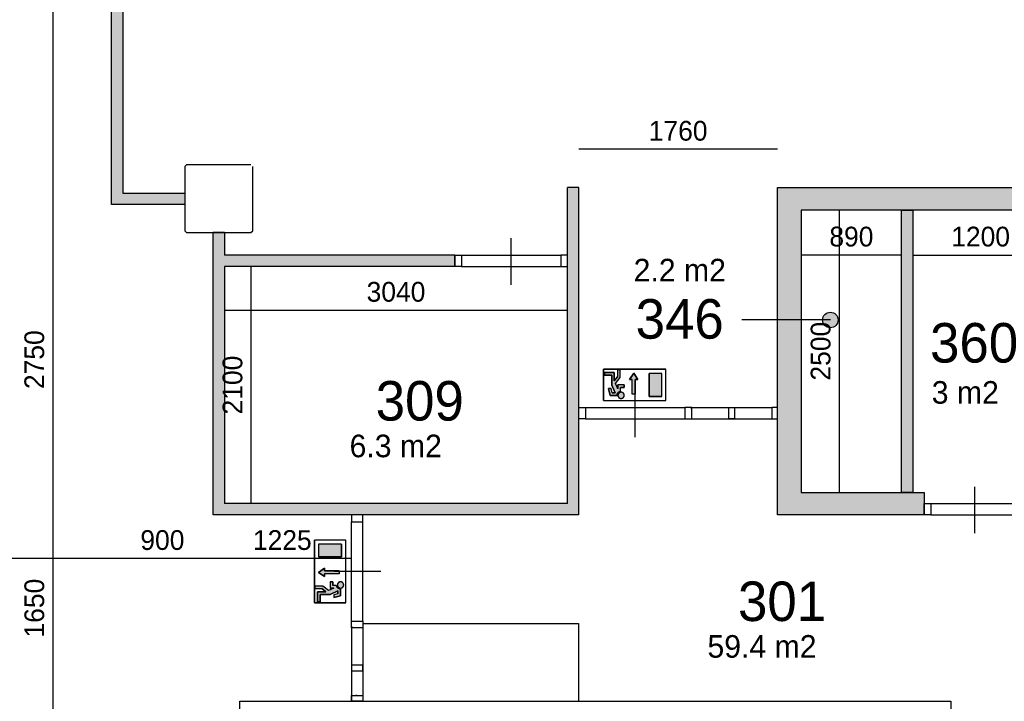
# Model space of a CAD drawing. Extents: x 425211 to 560437, y -104998 to -15578.
# Tile 26 of 33: x 519873 to 528597, y -27648 to -21613. Entities that reach past the tile are written whole.
import ezdxf

# ---------------------------------------------------------------- set-up
doc = ezdxf.new("R2010")
doc.units = 0
doc.header["$MEASUREMENT"] = 0
doc.header["$PDMODE"] = 35
doc.header["$PDSIZE"] = -0.5
doc.layers.get('0').update_dxf_attribs({"linetype": 'CONTINUOUS'})
doc.layers.get('DEFPOINTS').update_dxf_attribs({"linetype": 'CONTINUOUS'})
for name, color, linetype in [('AA$1A---_ARCEER', 252, 'CONTINUOUS'), ('AL22----_BINNENWAND', 252, 'CONTINUOUS'), ('AL32----_BINNENKOZIJN', 252, 'CONTINUOUS'), ('AM$1A---_MAATVOERING', 252, 'CONTINUOUS'), ('AT$1A---_TEKST', 252, 'CONTINUOUS'), ('Betonpalen', 252, 'CONTINUOUS'), ('Brandweer', 252, 'CONTINUOUS'), ('LAYER01', 252, 'CONTINUOUS'), ('LAYER30', 252, 'CONTINUOUS'), ('M2', 252, 'CONTINUOUS'), ('NUL', 252, 'CONTINUOUS')]:
    doc.layers.add(name, color=color, linetype=linetype)
doc.styles.add('B-01', font='b-gbp')
doc.dimstyles.new('BBA_STAND', dxfattribs={"dimtxt": 175, "dimasz": 1, "dimexe": 1, "dimexo": 0.001, "dimgap": 75, "dimtad": 1, "dimdec": 0, "dimzin": 0, "dimdsep": 46, "dimtxsty": 'B-01', "dimblk": 'NONE', "dimblk1": 'NONE', "dimblk2": 'PIJL1', "dimcen": 1, "dimse1": 1, "dimse2": 1, "dimclrd": 256, "dimclre": 1, "dimclrt": 256, "dimadec": 0, "dimazin": 0, "dimtfac": 1, "dimtdec": 0, "dimtmove": 0, "dimatfit": 0, "dimldrblk": 'PIJL1', "dimfxl": 1, "dimtolj": 1, "dimtzin": 0, "dimarcsym": 0})

# ---------------------------------------------------------------- blocks, each defined once
blk = doc.blocks.new('*D7')
at = {"layer": 'AM$1A---_MAATVOERING', "lineweight": -2, "transparency": 16777216}
blk.add_line((520166, -17884), (520166, -23248), dxfattribs=at)
at = {"layer": 'DEFPOINTS', "color": 0, "transparency": 16777216}
for p in [(520388, -17884), (520166, -23248), (520687.4, -23248)]:
    blk.add_point(p, dxfattribs=at)
at = {"layer": 'AM$1A---_MAATVOERING', "transparency": 16777216, "insert": (520003.5, -20566), "char_height": 175, "attachment_point": 5, "rotation": 90, "style": 'B-01'}
blk.add_mtext('\\A1;5364', dxfattribs=at)
blk = doc.blocks.new('_None')
blk = doc.blocks.new('PIJL1')
at = {"color": 1, "linetype": 'ByBlock'}
blk.add_line((0, 82.6), (0, -82.6), dxfattribs=at)
blk.add_solid([(-100, 16.7), (-100, -16.7), (0, 0)], dxfattribs=at)
blk = doc.blocks.new('*D8')
at = {"layer": 'AM$1A---_MAATVOERING', "lineweight": -2, "transparency": 16777216}
blk.add_line((520166, -23248), (520166, -25998), dxfattribs=at)
at = {"layer": 'DEFPOINTS', "color": 0, "transparency": 16777216}
for p in [(520687.4, -23248), (520166, -25998), (521587.4, -25998)]:
    blk.add_point(p, dxfattribs=at)
at = {"layer": 'AM$1A---_MAATVOERING', "transparency": 16777216, "insert": (520003.5, -24623), "char_height": 175, "attachment_point": 5, "rotation": 90, "style": 'B-01'}
blk.add_mtext('\\A1;2750', dxfattribs=at)
blk = doc.blocks.new('*D9')
at = {"layer": 'AM$1A---_MAATVOERING', "lineweight": -2, "transparency": 16777216}
blk.add_line((520166, -25998), (520166, -27648), dxfattribs=at)
at = {"layer": 'DEFPOINTS', "color": 0, "transparency": 16777216}
for p in [(521587.4, -25998), (520166, -27648), (521824.4, -27648)]:
    blk.add_point(p, dxfattribs=at)
at = {"layer": 'AM$1A---_MAATVOERING', "transparency": 16777216, "insert": (520003.5, -26823), "char_height": 175, "attachment_point": 5, "rotation": 90, "style": 'B-01'}
blk.add_mtext('\\A1;1650', dxfattribs=at)
blk = doc.blocks.new('*D10')
at = {"layer": 'AM$1A---_MAATVOERING', "lineweight": -2, "transparency": 16777216}
blk.add_line((520166, -27648), (520166, -31498), dxfattribs=at)
at = {"layer": 'DEFPOINTS', "color": 0, "transparency": 16777216}
for p in [(521824.4, -27648), (520166, -31498), (520847, -31498)]:
    blk.add_point(p, dxfattribs=at)
at = {"layer": 'AM$1A---_MAATVOERING', "transparency": 16777216, "insert": (520003.5, -29573), "char_height": 175, "attachment_point": 5, "rotation": 90, "style": 'B-01'}
blk.add_mtext('\\A1;3850', dxfattribs=at)
blk = doc.blocks.new('*D12')
at = {"layer": 'AM$1A---_MAATVOERING', "lineweight": -2, "transparency": 16777216}
blk.add_line((522812.4, -26384), (521587.4, -26384), dxfattribs=at)
at = {"layer": 'DEFPOINTS', "color": 0, "transparency": 16777216}
for p in [(521587.4, -25998), (522812.4, -26021), (521587.4, -26384)]:
    blk.add_point(p, dxfattribs=at)
at = {"layer": 'AM$1A---_MAATVOERING', "transparency": 16777216, "insert": (522199.9, -26221.5), "char_height": 175, "attachment_point": 5, "style": 'B-01'}
blk.add_mtext('\\A1;1225', dxfattribs=at)
blk = doc.blocks.new('*D13')
at = {"layer": 'AM$1A---_MAATVOERING', "lineweight": -2, "transparency": 16777216}
blk.add_line((521587.4, -26384), (520687.4, -26384), dxfattribs=at)
at = {"layer": 'DEFPOINTS', "color": 0, "transparency": 16777216}
for p in [(520687.4, -23248), (521587.4, -25998), (520687.4, -26384)]:
    blk.add_point(p, dxfattribs=at)
at = {"layer": 'AM$1A---_MAATVOERING', "transparency": 16777216, "insert": (521137.4, -26221.5), "char_height": 175, "attachment_point": 5, "style": 'B-01'}
blk.add_mtext('\\A1;900', dxfattribs=at)
blk = doc.blocks.new('*D14')
at = {"layer": 'AM$1A---_MAATVOERING', "lineweight": -2, "transparency": 16777216}
blk.add_line((520687.4, -26384), (513623.4, -26384), dxfattribs=at)
at = {"layer": 'DEFPOINTS', "color": 0, "transparency": 16777216}
for p in [(520687.4, -23248), (513623.4, -26187), (513623.4, -26384)]:
    blk.add_point(p, dxfattribs=at)
at = {"layer": 'AM$1A---_MAATVOERING', "transparency": 16777216, "insert": (517155.4, -26221.5), "char_height": 175, "attachment_point": 5, "style": 'B-01'}
blk.add_mtext('\\A1;7064', dxfattribs=at)
blk = doc.blocks.new('*D17')
at = {"layer": 'AM$1A---_MAATVOERING', "lineweight": -2, "transparency": 16777216}
blk.add_line((526587.4, -22760), (524827.4, -22760), dxfattribs=at)
at = {"layer": 'DEFPOINTS', "color": 0, "transparency": 16777216}
for p in [(524827.4, -22760), (524827.4, -23098), (526587.4, -23098)]:
    blk.add_point(p, dxfattribs=at)
at = {"layer": 'AM$1A---_MAATVOERING', "transparency": 16777216, "insert": (525707.4, -22597.5), "char_height": 175, "attachment_point": 5, "style": 'B-01'}
blk.add_mtext('\\A1;1760', dxfattribs=at)
blk = doc.blocks.new('*D18')
at = {"layer": 'AM$1A---_MAATVOERING', "lineweight": -2, "transparency": 16777216}
blk.add_line((521922, -23798), (521922, -25898), dxfattribs=at)
at = {"layer": 'DEFPOINTS', "color": 0, "transparency": 16777216}
for p in [(521687.4, -23798), (521687.4, -25898), (521922, -25898)]:
    blk.add_point(p, dxfattribs=at)
at = {"layer": 'AM$1A---_MAATVOERING', "transparency": 16777216, "insert": (521759.5, -24848), "char_height": 175, "attachment_point": 5, "rotation": 90, "style": 'B-01'}
blk.add_mtext('\\A1;2100', dxfattribs=at)
blk = doc.blocks.new('*D19')
at = {"layer": 'AM$1A---_MAATVOERING', "lineweight": -2, "transparency": 16777216}
blk.add_line((521687.4, -24186), (524727.4, -24186), dxfattribs=at)
at = {"layer": 'DEFPOINTS', "color": 0, "transparency": 16777216}
for p in [(521687.4, -23798), (524727.4, -23798), (524727.4, -24186)]:
    blk.add_point(p, dxfattribs=at)
at = {"layer": 'AM$1A---_MAATVOERING', "transparency": 16777216, "insert": (523207.4, -24023.5), "char_height": 175, "attachment_point": 5, "style": 'B-01'}
blk.add_mtext('\\A1;3040', dxfattribs=at)
blk = doc.blocks.new('*D20')
at = {"layer": 'AM$1A---_MAATVOERING', "lineweight": -2, "transparency": 16777216}
blk.add_line((527133, -23298), (527133, -25798), dxfattribs=at)
at = {"layer": 'DEFPOINTS', "color": 0, "transparency": 16777216}
for p in [(526797.4, -23298), (526797.4, -25798), (527133, -25798)]:
    blk.add_point(p, dxfattribs=at)
at = {"layer": 'AM$1A---_MAATVOERING', "transparency": 16777216, "insert": (526970.5, -24548), "char_height": 175, "attachment_point": 5, "rotation": 90, "style": 'B-01'}
blk.add_mtext('\\A1;2500', dxfattribs=at)
blk = doc.blocks.new('*D21')
at = {"layer": 'AM$1A---_MAATVOERING', "lineweight": -2, "transparency": 16777216}
blk.add_line((527687.4, -23697), (526797.4, -23697), dxfattribs=at)
at = {"layer": 'DEFPOINTS', "color": 0, "transparency": 16777216}
for p in [(526797.4, -23298), (527687.4, -23298), (526797.4, -23697)]:
    blk.add_point(p, dxfattribs=at)
at = {"layer": 'AM$1A---_MAATVOERING', "transparency": 16777216, "insert": (527242.4, -23534.5), "char_height": 175, "attachment_point": 5, "style": 'B-01'}
blk.add_mtext('\\A1;890', dxfattribs=at)
blk = doc.blocks.new('*D22')
at = {"layer": 'AM$1A---_MAATVOERING', "lineweight": -2, "transparency": 16777216}
blk.add_line((527787.4, -23697), (528987.4, -23697), dxfattribs=at)
at = {"layer": 'DEFPOINTS', "color": 0, "transparency": 16777216}
for p in [(527787.4, -23298), (528987.4, -23298), (528987.4, -23697)]:
    blk.add_point(p, dxfattribs=at)
at = {"layer": 'AM$1A---_MAATVOERING', "transparency": 16777216, "insert": (528387.4, -23534.5), "char_height": 175, "attachment_point": 5, "style": 'B-01'}
blk.add_mtext('\\A1;1200', dxfattribs=at)

msp = doc.modelspace()

# ---------------------------------------------------------------- hatches: boundary and pattern name
at = {"layer": 'AA$1A---_ARCEER'}
h = msp.add_hatch(color=256, dxfattribs=at)
h.paths.add_polyline_path([(521337.4, -23248), (521337.4, -23148), (520787.4, -23148), (520787.4, -17904), (520687.4, -17904), (520687.4, -23248)])
h.paths.add_polyline_path([(521587.4, -44712), (521587.4, -39448), (522977.4, -39448), (522977.4, -39348), (521537.4, -39348), (519237.4, -39348), (519237.4, -39448), (521487.4, -39448), (521487.4, -44712)])
h.paths.add_polyline_path([(517195.5, -44678), (517195.5, -40547.9), (517464.6, -40345), (517404.4, -40265.1), (517095.5, -40498.1), (517095.5, -44678)])
h.paths.add_polyline_path([(520632.5, -31598), (520632.5, -31498), (519237.4, -31498), (519237.4, -31598)])
msp.add_hatch(color=256, dxfattribs=at).paths.add_polyline_path([(524827.4, -25998), (524827.4, -23098), (524727.4, -23098), (524727.4, -23698), (524727.4, -23698), (524727.4, -23797.8), (524727.4, -23797.8), (524727.4, -25898), (521687.4, -25898), (521687.4, -23798), (523727.4, -23798), (523727.4, -23698), (521687.4, -23698), (521687.4, -23498), (521587.4, -23498), (521587.4, -25998)])
h = msp.add_hatch(color=256, dxfattribs=at)
h.paths.add_polyline_path([(538287.4, -25998), (538287.4, -25798), (538287.4, -23298), (538287.4, -23098), (526587.4, -23098), (526587.4, -23298), (526587.4, -25798), (526587.4, -25998), (527886.9, -25998), (527886.9, -25798), (526797.4, -25798), (526797.4, -23298), (538077.4, -23298), (538077.4, -25798), (534437.4, -25798), (534437.4, -25998)])
h.paths.add_polyline_path([(527787.4, -25798), (527787.4, -23298), (527687.4, -23298), (527687.4, -25798)], flags=16)
at = {"layer": 'AT$1A---_TEKST'}
msp.add_hatch(color=256, dxfattribs=at).paths.add_polyline_path([(527055.9, -24202.9, 1), (527055.9, -24340.5, 1)])
at = {"layer": 'Brandweer'}
h = msp.add_hatch(color=256, dxfattribs=at)
h.paths.add_polyline_path([(525562.5, -24745), (525451.5, -24745), (525451.5, -24948.4), (525562.5, -24948.4)])
h.paths.add_polyline_path([(525313.6, -24742.8), (525276.7, -24798.3), (525299.8, -24798.3), (525299.8, -24927.7), (525327.5, -24927.7), (525327.5, -24798.3), (525350.6, -24798.3)])
h.paths.add_polyline_path([(525197.2, -24869.8), (525229.5, -24869.8), (525229.5, -24846.7), (525174, -24846.7), (525174, -24880.3), (525152.6, -24833.2), (525192.5, -24782), (525192.5, -24712.6), (525169.4, -24712.6), (525169.4, -24774), (525141.7, -24809.7), (525141.7, -24735.7), (525053.8, -24735.7), (525053.8, -24758.9), (525118.6, -24758.9), (525118.6, -24847.6), (525149.7, -24916.1), (525122.7, -24916.1), (525113.5, -24879.1), (525089.7, -24879.1), (525104.7, -24939.2), (525165.7, -24939.2), (525165.7, -24937), (525165.9, -24935.1), (525166.2, -24933.1), (525166.6, -24931), (525167.1, -24929.1), (525167.7, -24927.1), (525168.5, -24925.3), (525169.3, -24923.3), (525170.3, -24921.5), (525170.8, -24920.6), (525171.4, -24919.7), (525171.5, -24919.5), (525172.4, -24918.2), (525173.6, -24916.6), (525175, -24915), (525175.8, -24914.1), (525176.7, -24913.2), (525176.7, -24913.2), (525178, -24912), (525179.8, -24910.5), (525179.7, -24910.6), (525180.7, -24909.9), (525181.6, -24909.2), (525183.5, -24908), (525185, -24907.2), (525185.1, -24907.2), (525186.5, -24906.4), (525188.5, -24905.6), (525190.4, -24904.9), (525192.4, -24904.3), (525194.3, -24903.8), (525197.2, -24903)])
h.paths.add_polyline_path([(525229.5, -24938.5), (525229.5, -24938.2), (525229.2, -24934.9), (525229.2, -24934.7), (525227.7, -24929.2), (525227.6, -24929), (525226.1, -24925.8), (525226, -24925.6), (525223.1, -24921.4), (525223, -24921.3), (525218.7, -24917.2), (525218.6, -24917.1), (525215.9, -24915.3), (525215.8, -24915.2), (525211.5, -24913.2), (525211.4, -24913.2), (525207.1, -24912), (525207.1, -24912), (525200.4, -24911.5), (525200.4, -24911.5), (525194.4, -24912.5), (525194.2, -24912.5), (525190.1, -24914), (525190, -24914.1), (525186.9, -24915.8), (525186.7, -24915.9), (525183.7, -24918.2), (525183.6, -24918.3), (525180.3, -24921.6), (525177.7, -24925.5), (525177.6, -24925.7), (525176.1, -24928.8), (525176, -24929), (525174.7, -24933), (525174.7, -24933.2), (525174.3, -24935.8), (525174.2, -24936), (525174.1, -24940.5), (525174.1, -24940.5), (525174.3, -24943.3), (525175.4, -24947.8), (525175.5, -24948), (525177.7, -24953), (525177.8, -24953.1), (525180.4, -24956.9), (525180.5, -24957), (525182.7, -24959.3), (525182.9, -24959.5), (525186.5, -24962.4), (525186.6, -24962.4), (525190.4, -24964.5), (525190.5, -24964.5), (525196.1, -24966.3), (525196.1, -24966.4), (525203.4, -24966.9), (525203.5, -24966.9), (525209.6, -24965.8), (525209.7, -24965.8), (525213.7, -24964.2), (525213.9, -24964.2), (525215.7, -24963.2), (525215.9, -24963.1), (525218.4, -24961.4), (525218.6, -24961.2), (525220.6, -24959.6), (525220.7, -24959.5), (525223.7, -24956.2), (525223.8, -24956.1), (525226, -24952.7), (525226.1, -24952.5), (525228, -24948.4), (525228, -24948.2), (525229.3, -24942.7), (525229.3, -24942.4)])
h = msp.add_hatch(color=256, dxfattribs=at)
h.paths.add_polyline_path([(522521.9, -26257.4), (522521.9, -26368.4), (522725.4, -26368.4), (522725.4, -26257.4)])
h.paths.add_polyline_path([(522519.7, -26506.2), (522575.2, -26543.2), (522575.2, -26520.1), (522704.7, -26520.1), (522704.7, -26492.4), (522575.2, -26492.4), (522575.2, -26469.3)])
h.paths.add_polyline_path([(522646.8, -26622.7), (522646.8, -26590.4), (522623.7, -26590.4), (522623.7, -26645.8), (522657.3, -26645.8), (522610.2, -26667.2), (522558.9, -26627.3), (522489.6, -26627.3), (522489.6, -26650.5), (522551, -26650.5), (522586.6, -26678.2), (522512.7, -26678.2), (522512.7, -26766.1), (522535.8, -26766.1), (522535.8, -26701.3), (522624.6, -26701.3), (522693, -26670.2), (522693, -26697.2), (522656, -26706.4), (522656, -26730.2), (522716.2, -26715.2), (522716.2, -26654.2), (522714, -26654.2), (522712.1, -26654), (522710.1, -26653.7), (522708, -26653.3), (522706, -26652.8), (522704, -26652.1), (522702.2, -26651.4), (522700.3, -26650.6), (522698.5, -26649.6), (522697.6, -26649.1), (522696.7, -26648.5), (522696.5, -26648.4), (522695.1, -26647.5), (522693.6, -26646.3), (522691.9, -26644.9), (522691.1, -26644.1), (522690.2, -26643.2), (522690.1, -26643.1), (522688.9, -26641.9), (522687.5, -26640.1), (522687.5, -26640.2), (522686.8, -26639.2), (522686.2, -26638.3), (522685, -26636.4), (522684.2, -26634.9), (522684.1, -26634.8), (522683.4, -26633.3), (522682.6, -26631.4), (522681.9, -26629.5), (522681.3, -26627.5), (522680.8, -26625.6), (522680, -26622.7)])
h.paths.add_polyline_path([(522715.4, -26590.4), (522715.2, -26590.4), (522711.8, -26590.7), (522711.7, -26590.7), (522706.2, -26592.2), (522706, -26592.3), (522702.8, -26593.8), (522702.5, -26593.9), (522698.4, -26596.8), (522698.3, -26596.9), (522694.2, -26601.2), (522694.1, -26601.3), (522692.3, -26604), (522692.2, -26604.1), (522690.2, -26608.4), (522690.1, -26608.5), (522688.9, -26612.8), (522688.9, -26612.8), (522688.4, -26619.5), (522688.4, -26619.5), (522689.4, -26625.5), (522689.5, -26625.7), (522691, -26629.8), (522691, -26629.9), (522692.8, -26633), (522692.9, -26633.2), (522695.1, -26636.2), (522695.2, -26636.3), (522698.6, -26639.6), (522702.5, -26642.2), (522702.6, -26642.3), (522705.8, -26643.8), (522705.9, -26643.9), (522710, -26645.1), (522710.2, -26645.2), (522712.8, -26645.6), (522712.9, -26645.7), (522717.5, -26645.8), (522717.5, -26645.8), (522720.2, -26645.5), (522724.8, -26644.5), (522724.9, -26644.4), (522729.9, -26642.2), (522730.1, -26642.1), (522733.9, -26639.5), (522734, -26639.4), (522736.3, -26637.2), (522736.5, -26637), (522739.3, -26633.4), (522739.4, -26633.3), (522741.4, -26629.5), (522741.5, -26629.4), (522743.3, -26623.8), (522743.3, -26623.7), (522743.8, -26616.5), (522743.8, -26616.4), (522742.8, -26610.3), (522742.7, -26610.2), (522741.2, -26606.1), (522741.1, -26606), (522740.1, -26604.1), (522740, -26604), (522738.3, -26601.4), (522738.2, -26601.3), (522736.6, -26599.3), (522736.4, -26599.2), (522733.2, -26596.2), (522733, -26596.1), (522729.7, -26593.9), (522729.5, -26593.8), (522725.3, -26591.9), (522725.2, -26591.9), (522719.6, -26590.6), (522719.4, -26590.6)])

# ---------------------------------------------------------------- linework, layer by layer
at = {"layer": 'AL22----_BINNENWAND'}
for p, q in [((524827.4, -23098), (524727.4, -23098)), ((524827.4, -25998), (524827.4, -23098)), ((521687.4, -23498), (521587.4, -23498)), ((521687.4, -23498), (521687.4, -23698)), ((523727.4, -23698), (521687.4, -23698)), ((523727.4, -23698), (523727.4, -23798)), ((523727.4, -23798), (521687.4, -23798)), ((521687.4, -23798), (521687.4, -25898)), ((524727.4, -25898), (521687.4, -25898)), ((524827.4, -25998), (521587.4, -25998))]:
    msp.add_line(p, q, dxfattribs=at)
for points in [[(520687.4, -23248), (520687.4, -17904)], [(520787.4, -17904), (520787.4, -23148)], [(524727.4, -25898), (524727.4, -23098)], [(526587.4, -23098), (538287.4, -23098)], [(526587.4, -23298), (526587.4, -23098)], [(520787.4, -23148), (521337.4, -23148)], [(521337.4, -23148), (521337.4, -23248)], [(521337.4, -23248), (520687.4, -23248)], [(526587.4, -25798), (526587.4, -23298)], [(538077.4, -23298), (526797.4, -23298)], [(526797.4, -23298), (526797.4, -25798)], [(527687.4, -25798), (527687.4, -23298)], [(527687.4, -23298), (527787.4, -23298)], [(527787.4, -23298), (527787.4, -25798)], [(521587.4, -25998), (521587.4, -23498)], [(526587.4, -25998), (526587.4, -25798)], [(526797.4, -25798), (527886.9, -25798)], [(527787.4, -25798), (527687.4, -25798)], [(527886.9, -25798), (527886.9, -25998)], [(527886.9, -25998), (526587.4, -25998)], [(521824.4, -27648), (528124.4, -27648)], [(521824.4, -29898), (521824.4, -27648)], [(528124.4, -27648), (528124.4, -29898)]]:
    msp.add_lwpolyline(points, dxfattribs=at)
at = {"layer": 'AL32----_BINNENKOZIJN'}
for points in [[(524227.5, -23959), (524227.5, -23748), (524227.5, -23548)], [(523787.4, -23698), (524667.7, -23698)], [(523787.4, -23798), (524667.7, -23797.8)], [(525327.5, -25309), (525327.5, -25098), (525327.5, -24898)], [(524887.4, -25048), (525767.6, -25048)], [(524887.4, -25148), (525767.6, -25147.8)], [(528337.3, -26159), (528337.3, -25948), (528337.3, -25748)], [(528337.3, -26159), (528337.3, -25948), (528337.3, -25748)], [(527946.9, -25898), (528727.7, -25898)], [(527946.9, -25998), (528727.7, -25997.8)], [(522812.4, -26938), (522812.4, -26057.8)], [(522912.4, -26938), (522912.1, -26057.8)], [(523073.4, -26497.9), (522862.4, -26497.9), (522662.4, -26497.9)], [(523073.4, -26497.9), (522862.4, -26497.9), (522662.4, -26497.9)]]:
    msp.add_lwpolyline(points, dxfattribs=at)
for points in [[(523727.4, -23698), (523787.4, -23698), (523787.4, -23798), (523727.4, -23798)], [(524727.4, -23698), (524667.7, -23698), (524667.7, -23797.8), (524727.4, -23797.8)], [(524827.4, -25048), (524887.4, -25048), (524887.4, -25148), (524827.4, -25148)], [(525827.4, -25048), (525767.6, -25048), (525767.6, -25147.8), (525827.4, -25147.8)], [(527886.9, -25898), (527946.9, -25898), (527946.9, -25998), (527886.9, -25998)], [(522812.4, -25998), (522812.4, -26057.8), (522912.1, -26057.8), (522912.1, -25998)], [(522812.4, -26998), (522812.4, -26938), (522912.4, -26938), (522912.4, -26998)]]:
    msp.add_lwpolyline(points, close=True, dxfattribs=at)
at = {"layer": 'AT$1A---_TEKST'}
msp.add_line((527055.9, -24271.7), (526270.6, -24271.7), dxfattribs=at)
msp.add_circle((527055.9, -24271.7), 68.8, dxfattribs=at)
at = {"layer": 'Betonpalen'}
for p, q in [((521352.4, -22898), (521337.4, -22913)), ((521352.4, -22898), (521337.4, -22913)), ((521337.4, -22913), (521337.4, -23483)), ((521337.4, -22913), (521337.4, -23483)), ((521922.4, -22898), (521352.4, -22898)), ((521922.4, -22898), (521352.4, -22898)), ((521937.4, -23483), (521937.4, -22913)), ((521937.4, -23483), (521937.4, -22913)), ((521337.4, -23483), (521352.4, -23498)), ((521337.4, -23483), (521352.4, -23498)), ((521352.4, -23498), (521922.4, -23498)), ((521352.4, -23498), (521922.4, -23498)), ((521922.4, -23498), (521937.4, -23483)), ((521922.4, -23498), (521937.4, -23483))]:
    msp.add_line(p, q, dxfattribs=at)
at = {"layer": 'Brandweer'}
for p, q in [((525044.6, -24985.4), (525044.6, -24708)), ((525044.6, -24708), (525599.5, -24708)), ((525053.8, -24758.9), (525053.8, -24735.7)), ((525053.8, -24735.7), (525141.7, -24735.7)), ((525118.6, -24758.9), (525053.8, -24758.9)), ((525118.6, -24847.6), (525118.6, -24758.9)), ((525141.7, -24735.7), (525141.7, -24809.7)), ((525141.7, -24809.7), (525169.4, -24774)), ((525169.4, -24712.6), (525169.4, -24774)), ((525192.5, -24712.6), (525169.4, -24712.6)), ((525192.5, -24782), (525192.5, -24712.6)), ((525313.6, -24742.8), (525276.7, -24798.3)), ((525350.6, -24798.3), (525313.6, -24742.8)), ((525562.5, -24745), (525451.5, -24745)), ((525451.5, -24948.4), (525451.5, -24745)), ((525562.5, -24948.4), (525562.5, -24745)), ((525599.5, -24985.4), (525599.5, -24708)), ((525149.7, -24916.1), (525118.6, -24847.6)), ((525152.5, -24833.4), (525192.5, -24782)), ((525174, -24880.3), (525152.6, -24833.2)), ((525174, -24880.3), (525174, -24846.7)), ((525229.5, -24846.7), (525174, -24846.7)), ((525229.5, -24846.7), (525229.5, -24869.8)), ((525276.7, -24798.3), (525299.8, -24798.3)), ((525299.8, -24927.7), (525299.8, -24798.3)), ((525327.5, -24798.3), (525350.6, -24798.3)), ((525327.5, -24927.7), (525327.5, -24798.3)), ((525113.5, -24879.1), (525089.7, -24879.1)), ((525104.7, -24939.2), (525089.7, -24879.1)), ((525165.7, -24939.2), (525104.7, -24939.2)), ((525122.7, -24916.1), (525113.5, -24879.1)), ((525122.7, -24916.1), (525149.7, -24916.1)), ((525229.5, -24869.8), (525197.2, -24869.8)), ((525197.2, -24903.4), (525197.2, -24869.8)), ((525562.5, -24948.4), (525451.5, -24948.4)), ((525044.6, -24985.4), (525599.5, -24985.4)), ((522762.4, -26220.4), (522485, -26220.4)), ((522485, -26775.3), (522485, -26220.4)), ((522521.9, -26257.4), (522521.9, -26368.4)), ((522725.4, -26257.4), (522521.9, -26257.4)), ((522725.4, -26257.4), (522725.4, -26368.4)), ((522762.4, -26775.3), (522762.4, -26220.4)), ((522725.4, -26368.4), (522521.9, -26368.4)), ((522575.2, -26469.3), (522519.7, -26506.2)), ((522519.7, -26506.2), (522575.2, -26543.2)), ((522575.2, -26492.4), (522575.2, -26469.3)), ((522704.7, -26492.4), (522575.2, -26492.4)), ((522575.2, -26543.2), (522575.2, -26520.1)), ((522704.7, -26520.1), (522575.2, -26520.1)), ((522623.7, -26590.4), (522623.7, -26645.8)), ((522623.7, -26590.4), (522646.8, -26590.4)), ((522646.8, -26590.4), (522646.8, -26622.7)), ((522558.9, -26627.3), (522489.6, -26627.3)), ((522489.6, -26627.3), (522489.6, -26650.5)), ((522489.6, -26650.5), (522551, -26650.5)), ((522512.7, -26678.2), (522586.6, -26678.2)), ((522512.7, -26766.1), (522512.7, -26678.2)), ((522586.6, -26678.2), (522551, -26650.5)), ((522610.3, -26667.4), (522558.9, -26627.3)), ((522657.3, -26645.8), (522610.2, -26667.2)), ((522657.3, -26645.8), (522623.7, -26645.8)), ((522693, -26670.2), (522624.6, -26701.3)), ((522680.3, -26622.7), (522646.8, -26622.7)), ((522693, -26697.2), (522693, -26670.2)), ((522716.2, -26654.2), (522716.2, -26715.2)), ((522762.4, -26775.3), (522485, -26775.3)), ((522535.8, -26766.1), (522512.7, -26766.1)), ((522624.6, -26701.3), (522535.8, -26701.3)), ((522535.8, -26701.3), (522535.8, -26766.1)), ((522693, -26697.2), (522656, -26706.4)), ((522656, -26706.4), (522656, -26730.2)), ((522716.2, -26715.2), (522656, -26730.2))]:
    msp.add_line(p, q, dxfattribs=at)
for points in [[(525044.6, -24708), (525044.6, -24985.4), (525599.5, -24985.4), (525599.5, -24708), (525044.6, -24708)], [(525053.8, -24735.7), (525053.8, -24758.9), (525118.6, -24758.9), (525118.6, -24847.6), (525149.7, -24916.1), (525122.7, -24916.1), (525113.5, -24879.1), (525089.7, -24879.1), (525104.7, -24939.2), (525165.7, -24939.2), (525166.2, -24933.3), (525166.6, -24930.9), (525167.4, -24928.3), (525168.3, -24925.6), (525170, -24922.1), (525171.6, -24919.3), (525172.9, -24917.5), (525174.8, -24915.2), (525176.6, -24913.3), (525179.4, -24910.8), (525182.2, -24908.9), (525185.2, -24907.1), (525188.2, -24905.8), (525192.3, -24904.4), (525195.2, -24903.7), (525197.2, -24903), (525197.2, -24869.8), (525229.5, -24869.8), (525229.5, -24846.7), (525174, -24846.7), (525174, -24880.3), (525152.6, -24833.2), (525192.5, -24782), (525192.5, -24712.6), (525169.4, -24712.6), (525169.4, -24774), (525141.7, -24809.7), (525141.7, -24735.7), (525053.8, -24735.7)], [(525327.5, -24927.7), (525299.8, -24927.7), (525299.8, -24798.3), (525276.7, -24798.3), (525313.6, -24742.8), (525350.6, -24798.3), (525327.5, -24798.3), (525327.5, -24927.7)], [(525451.5, -24745), (525451.5, -24948.4), (525562.5, -24948.4), (525562.5, -24745), (525451.5, -24745)], [(525165.7, -24939.2), (525165.7, -24938.8), (525165.7, -24938.4), (525165.7, -24938), (525165.7, -24937.6), (525165.7, -24937.2), (525165.8, -24936.8), (525165.8, -24936.3), (525165.8, -24935.9), (525165.9, -24935.5), (525165.9, -24935.1), (525166, -24934.7), (525166, -24934.3), (525166.1, -24933.9), (525166.1, -24933.5), (525166.2, -24933.1), (525166.3, -24932.7), (525166.3, -24932.3), (525166.4, -24931.9), (525166.5, -24931.5), (525166.6, -24931.1), (525166.7, -24930.7), (525166.8, -24930.3), (525166.9, -24929.9), (525167, -24929.5), (525167.1, -24929.2), (525167.2, -24928.8), (525167.3, -24928.4), (525167.5, -24928), (525167.6, -24927.6), (525167.7, -24927.2), (525167.9, -24926.8), (525168, -24926.4), (525168.1, -24926.1), (525168.3, -24925.7), (525168.4, -24925.3), (525168.6, -24924.9), (525168.8, -24924.6), (525168.9, -24924.2), (525169.1, -24923.8), (525169.3, -24923.5), (525169.5, -24923.1), (525169.6, -24922.7), (525169.8, -24922.4), (525170, -24922), (525170.2, -24921.7), (525170.4, -24921.3), (525170.6, -24920.9), (525170.8, -24920.6), (525171, -24920.2), (525171.3, -24919.9), (525171.5, -24919.6), (525171.7, -24919.2), (525171.9, -24918.9), (525172.2, -24918.5), (525172.4, -24918.2), (525172.6, -24917.9), (525172.9, -24917.6), (525173.1, -24917.2), (525173.4, -24916.9), (525173.6, -24916.6), (525173.9, -24916.3), (525174.1, -24916), (525174.4, -24915.7), (525174.7, -24915.3), (525174.9, -24915), (525175.2, -24914.7), (525175.5, -24914.4), (525175.8, -24914.1), (525176.1, -24913.9), (525176.3, -24913.6), (525176.6, -24913.3), (525176.9, -24913), (525177.2, -24912.7), (525177.5, -24912.4), (525177.8, -24912.2), (525178.1, -24911.9), (525178.4, -24911.6), (525178.7, -24911.4), (525179.1, -24911.1), (525179.4, -24910.9), (525179.7, -24910.6), (525180, -24910.4), (525180.4, -24910.1), (525180.7, -24909.9), (525181, -24909.7), (525181.3, -24909.4), (525181.7, -24909.2), (525182, -24909), (525182.4, -24908.7), (525182.7, -24908.5), (525183.1, -24908.3), (525183.4, -24908.1), (525183.8, -24907.9), (525184.1, -24907.7), (525184.5, -24907.5), (525184.8, -24907.3), (525185.2, -24907.1), (525185.5, -24906.9), (525185.9, -24906.8), (525186.3, -24906.6), (525186.6, -24906.4), (525187, -24906.2), (525187.4, -24906.1), (525187.8, -24905.9), (525188.1, -24905.8), (525188.5, -24905.6), (525188.9, -24905.5), (525189.3, -24905.3), (525189.7, -24905.2), (525190, -24905), (525190.4, -24904.9), (525190.8, -24904.8), (525191.2, -24904.7), (525191.6, -24904.5), (525192, -24904.4), (525192.4, -24904.3), (525192.8, -24904.2), (525193.2, -24904.1), (525193.6, -24904), (525194, -24903.9), (525194.4, -24903.9), (525194.8, -24903.8), (525195.2, -24903.7), (525195.6, -24903.6), (525196, -24903.6), (525196.4, -24903.5), (525196.8, -24903.4), (525197.2, -24903.4)], [(525221.4, -24958.8), (525222.3, -24957.8), (525223.2, -24956.8), (525224.1, -24955.7), (525224.9, -24954.6), (525225.6, -24953.5), (525226.3, -24952.3), (525226.9, -24951.1), (525227.4, -24949.8), (525227.9, -24948.5), (525228.3, -24947.2), (525228.7, -24945.9), (525229, -24944.6), (525229.2, -24943.3), (525229.4, -24941.9), (525229.5, -24940.6), (525229.5, -24939.2), (525229.5, -24937.8), (525229.4, -24936.5), (525229.2, -24935.1), (525229, -24933.8), (525228.7, -24932.5), (525228.3, -24931.1), (525227.9, -24929.8), (525227.4, -24928.6), (525226.9, -24927.3), (525226.3, -24926.1), (525225.6, -24924.9), (525224.9, -24923.8), (525224.1, -24922.7), (525223.2, -24921.6), (525222.3, -24920.6), (525221.4, -24919.6), (525220.4, -24918.6), (525219.4, -24917.7), (525218.3, -24916.9), (525217.2, -24916.1), (525216.1, -24915.4), (525214.9, -24914.7), (525213.7, -24914.1), (525212.4, -24913.6), (525211.1, -24913.1), (525209.8, -24912.6), (525208.5, -24912.3), (525207.2, -24912), (525205.9, -24911.7), (525204.5, -24911.6), (525203.2, -24911.5), (525201.8, -24911.4), (525200.4, -24911.5), (525199.1, -24911.6), (525197.7, -24911.7), (525196.4, -24912), (525195, -24912.3), (525193.7, -24912.6), (525192.4, -24913.1), (525191.2, -24913.6), (525189.9, -24914.1), (525188.7, -24914.7), (525187.5, -24915.4), (525186.4, -24916.1), (525185.3, -24916.9), (525184.2, -24917.7), (525183.2, -24918.6), (525182.2, -24919.6), (525181.2, -24920.6), (525180.3, -24921.6), (525179.5, -24922.7), (525178.7, -24923.8), (525178, -24924.9), (525177.3, -24926.1), (525176.7, -24927.3), (525176.2, -24928.6), (525175.7, -24929.8), (525175.2, -24931.1), (525174.9, -24932.5), (525174.6, -24933.8), (525174.3, -24935.1), (525174.2, -24936.5), (525174.1, -24937.8), (525174, -24939.2), (525174.1, -24940.6), (525174.2, -24941.9), (525174.3, -24943.3), (525174.6, -24944.6), (525174.9, -24945.9), (525175.2, -24947.2), (525175.7, -24948.5), (525176.2, -24949.8), (525176.7, -24951.1), (525177.3, -24952.3), (525178, -24953.5), (525178.7, -24954.6), (525179.5, -24955.7), (525180.3, -24956.8), (525181.2, -24957.8), (525182.2, -24958.8), (525183.2, -24959.7), (525184.2, -24960.6), (525185.3, -24961.5), (525186.4, -24962.3), (525187.5, -24963), (525188.7, -24963.7), (525189.9, -24964.3), (525191.2, -24964.8), (525192.4, -24965.3), (525193.7, -24965.7), (525195, -24966.1), (525196.4, -24966.4), (525197.7, -24966.6), (525199.1, -24966.8), (525200.4, -24966.9), (525201.8, -24966.9), (525203.2, -24966.9), (525204.5, -24966.8), (525205.9, -24966.6), (525207.2, -24966.4), (525208.5, -24966.1), (525209.8, -24965.7), (525211.1, -24965.3), (525212.4, -24964.8), (525213.7, -24964.3), (525214.9, -24963.7), (525216.1, -24963), (525217.2, -24962.3), (525218.3, -24961.5), (525219.4, -24960.6), (525220.4, -24959.7), (525221.4, -24958.8)], [(525174.3, -24943.3), (525175.4, -24947.9), (525177.8, -24953), (525180.5, -24956.9), (525182.8, -24959.4), (525186.6, -24962.4), (525190.4, -24964.5), (525196.1, -24966.3), (525203.5, -24966.9), (525209.7, -24965.8), (525213.8, -24964.2), (525215.9, -24963.1), (525218.5, -24961.3), (525220.7, -24959.5), (525223.7, -24956.2), (525226.1, -24952.6), (525228, -24948.3), (525229.3, -24942.6), (525229.5, -24938.3), (525229.2, -24934.8), (525227.7, -24929.1), (525226, -24925.7), (525223, -24921.4), (525218.7, -24917.2), (525215.8, -24915.3), (525211.4, -24913.2), (525207.1, -24912), (525200.4, -24911.5), (525194.3, -24912.5), (525190.1, -24914), (525186.8, -24915.9), (525183.6, -24918.2), (525180.3, -24921.6), (525177.6, -24925.6), (525176, -24928.9), (525174.7, -24933.1), (525174.2, -24935.9), (525174.1, -24940.5), (525174.3, -24943.3)], [(522485, -26775.3), (522762.4, -26775.3), (522762.4, -26220.4), (522485, -26220.4), (522485, -26775.3)], [(522521.9, -26368.4), (522725.4, -26368.4), (522725.4, -26257.4), (522521.9, -26257.4), (522521.9, -26368.4)], [(522704.7, -26492.4), (522704.7, -26520.1), (522575.2, -26520.1), (522575.2, -26543.2), (522519.7, -26506.2), (522575.2, -26469.3), (522575.2, -26492.4), (522704.7, -26492.4)], [(522512.7, -26766.1), (522535.8, -26766.1), (522535.8, -26701.3), (522624.6, -26701.3), (522693, -26670.2), (522693, -26697.2), (522656, -26706.4), (522656, -26730.2), (522716.2, -26715.2), (522716.2, -26654.2), (522710.3, -26653.7), (522707.8, -26653.2), (522705.3, -26652.5), (522702.5, -26651.6), (522699, -26649.9), (522696.3, -26648.3), (522694.5, -26647), (522692.1, -26645.1), (522690.2, -26643.3), (522687.8, -26640.5), (522685.8, -26637.7), (522684.1, -26634.7), (522682.7, -26631.7), (522681.3, -26627.6), (522680.6, -26624.7), (522680, -26622.7), (522646.8, -26622.7), (522646.8, -26590.4), (522623.7, -26590.4), (522623.7, -26645.8), (522657.3, -26645.8), (522610.2, -26667.2), (522558.9, -26627.3), (522489.6, -26627.3), (522489.6, -26650.5), (522551, -26650.5), (522586.6, -26678.2), (522512.7, -26678.2), (522512.7, -26766.1)], [(522735.8, -26598.5), (522734.8, -26597.5), (522733.8, -26596.7), (522732.7, -26595.8), (522731.6, -26595), (522730.4, -26594.3), (522729.2, -26593.6), (522728, -26593), (522726.8, -26592.5), (522725.5, -26592), (522724.2, -26591.6), (522722.9, -26591.2), (522721.6, -26590.9), (522720.2, -26590.7), (522718.9, -26590.5), (522717.5, -26590.4), (522716.2, -26590.4), (522714.8, -26590.4), (522713.4, -26590.5), (522712.1, -26590.7), (522710.7, -26590.9), (522709.4, -26591.2), (522708.1, -26591.6), (522706.8, -26592), (522705.5, -26592.5), (522704.3, -26593), (522703.1, -26593.6), (522701.9, -26594.3), (522700.7, -26595), (522699.6, -26595.8), (522698.6, -26596.7), (522697.5, -26597.5), (522696.5, -26598.5), (522695.6, -26599.5), (522694.7, -26600.5), (522693.9, -26601.6), (522693.1, -26602.7), (522692.4, -26603.8), (522691.7, -26605), (522691.1, -26606.2), (522690.5, -26607.5), (522690, -26608.8), (522689.6, -26610), (522689.2, -26611.4), (522688.9, -26612.7), (522688.7, -26614), (522688.5, -26615.4), (522688.4, -26616.7), (522688.4, -26618.1), (522688.4, -26619.5), (522688.5, -26620.8), (522688.7, -26622.2), (522688.9, -26623.5), (522689.2, -26624.8), (522689.6, -26626.2), (522690, -26627.4), (522690.5, -26628.7), (522691.1, -26630), (522691.7, -26631.2), (522692.4, -26632.4), (522693.1, -26633.5), (522693.9, -26634.6), (522694.7, -26635.7), (522695.6, -26636.7), (522696.5, -26637.7), (522697.5, -26638.7), (522698.6, -26639.5), (522699.6, -26640.4), (522700.7, -26641.2), (522701.9, -26641.9), (522703.1, -26642.6), (522704.3, -26643.2), (522705.5, -26643.7), (522706.8, -26644.2), (522708.1, -26644.7), (522709.4, -26645), (522710.7, -26645.3), (522712.1, -26645.5), (522713.4, -26645.7), (522714.8, -26645.8), (522716.2, -26645.8), (522717.5, -26645.8), (522718.9, -26645.7), (522720.2, -26645.5), (522721.6, -26645.3), (522722.9, -26645), (522724.2, -26644.7), (522725.5, -26644.2), (522726.8, -26643.7), (522728, -26643.2), (522729.2, -26642.6), (522730.4, -26641.9), (522731.6, -26641.2), (522732.7, -26640.4), (522733.8, -26639.5), (522734.8, -26638.7), (522735.8, -26637.7), (522736.7, -26636.7), (522737.6, -26635.7), (522738.4, -26634.6), (522739.2, -26633.5), (522739.9, -26632.4), (522740.6, -26631.2), (522741.2, -26630), (522741.8, -26628.7), (522742.3, -26627.4), (522742.7, -26626.2), (522743.1, -26624.8), (522743.4, -26623.5), (522743.6, -26622.2), (522743.8, -26620.8), (522743.9, -26619.5), (522743.9, -26618.1), (522743.9, -26616.7), (522743.8, -26615.4), (522743.6, -26614), (522743.4, -26612.7), (522743.1, -26611.4), (522742.7, -26610), (522742.3, -26608.8), (522741.8, -26607.5), (522741.2, -26606.2), (522740.6, -26605), (522739.9, -26603.8), (522739.2, -26602.7), (522738.4, -26601.6), (522737.6, -26600.5), (522736.7, -26599.5), (522735.8, -26598.5)], [(522720.2, -26645.5), (522724.9, -26644.4), (522730, -26642.1), (522733.9, -26639.4), (522736.4, -26637.1), (522739.3, -26633.3), (522741.5, -26629.4), (522743.3, -26623.8), (522743.8, -26616.4), (522742.8, -26610.2), (522741.2, -26606.1), (522740, -26604), (522738.3, -26601.4), (522736.5, -26599.2), (522733.1, -26596.1), (522729.5, -26593.8), (522725.2, -26591.9), (522719.5, -26590.6), (522715.3, -26590.4), (522711.7, -26590.7), (522706.1, -26592.2), (522702.6, -26593.9), (522698.3, -26596.8), (522694.1, -26601.2), (522692.2, -26604), (522690.1, -26608.5), (522688.9, -26612.8), (522688.4, -26619.5), (522689.4, -26625.6), (522691, -26629.8), (522692.8, -26633.1), (522695.2, -26636.3), (522698.6, -26639.6), (522702.5, -26642.3), (522705.8, -26643.9), (522710.1, -26645.2), (522712.9, -26645.6), (522717.5, -26645.8), (522720.2, -26645.5)], [(522716.2, -26654.2), (522715.7, -26654.2), (522715.3, -26654.2), (522714.9, -26654.2), (522714.5, -26654.2), (522714.1, -26654.2), (522713.7, -26654.1), (522713.3, -26654.1), (522712.9, -26654.1), (522712.5, -26654), (522712.1, -26654), (522711.7, -26653.9), (522711.3, -26653.9), (522710.9, -26653.8), (522710.5, -26653.8), (522710.1, -26653.7), (522709.7, -26653.6), (522709.3, -26653.6), (522708.9, -26653.5), (522708.5, -26653.4), (522708.1, -26653.3), (522707.7, -26653.2), (522707.3, -26653.1), (522706.9, -26653), (522706.5, -26652.9), (522706.1, -26652.8), (522705.7, -26652.7), (522705.3, -26652.6), (522704.9, -26652.4), (522704.6, -26652.3), (522704.2, -26652.2), (522703.8, -26652), (522703.4, -26651.9), (522703, -26651.7), (522702.7, -26651.6), (522702.3, -26651.4), (522701.9, -26651.3), (522701.5, -26651.1), (522701.2, -26651), (522700.8, -26650.8), (522700.4, -26650.6), (522700.1, -26650.4), (522699.7, -26650.2), (522699.3, -26650.1), (522699, -26649.9), (522698.6, -26649.7), (522698.3, -26649.5), (522697.9, -26649.3), (522697.6, -26649.1), (522697.2, -26648.8), (522696.9, -26648.6), (522696.5, -26648.4), (522696.2, -26648.2), (522695.8, -26648), (522695.5, -26647.7), (522695.2, -26647.5), (522694.8, -26647.3), (522694.5, -26647), (522694.2, -26646.8), (522693.9, -26646.5), (522693.6, -26646.3), (522693.2, -26646), (522692.9, -26645.8), (522692.6, -26645.5), (522692.3, -26645.2), (522692, -26645), (522691.7, -26644.7), (522691.4, -26644.4), (522691.1, -26644.1), (522690.8, -26643.8), (522690.5, -26643.6), (522690.2, -26643.3), (522690, -26643), (522689.7, -26642.7), (522689.4, -26642.4), (522689.1, -26642.1), (522688.9, -26641.8), (522688.6, -26641.5), (522688.3, -26641.1), (522688.1, -26640.8), (522687.8, -26640.5), (522687.6, -26640.2), (522687.3, -26639.9), (522687.1, -26639.5), (522686.8, -26639.2), (522686.6, -26638.9), (522686.4, -26638.5), (522686.2, -26638.2), (522685.9, -26637.9), (522685.7, -26637.5), (522685.5, -26637.2), (522685.3, -26636.8), (522685.1, -26636.5), (522684.9, -26636.1), (522684.7, -26635.8), (522684.5, -26635.4), (522684.3, -26635.1), (522684.1, -26634.7), (522683.9, -26634.3), (522683.7, -26634), (522683.5, -26633.6), (522683.4, -26633.2), (522683.2, -26632.9), (522683, -26632.5), (522682.9, -26632.1), (522682.7, -26631.7), (522682.6, -26631.4), (522682.4, -26631), (522682.3, -26630.6), (522682.1, -26630.2), (522682, -26629.8), (522681.9, -26629.5), (522681.7, -26629.1), (522681.6, -26628.7), (522681.5, -26628.3), (522681.4, -26627.9), (522681.3, -26627.5), (522681.2, -26627.1), (522681.1, -26626.7), (522681, -26626.3), (522680.9, -26625.9), (522680.8, -26625.5), (522680.7, -26625.1), (522680.7, -26624.7), (522680.6, -26624.3), (522680.5, -26623.9), (522680.4, -26623.5), (522680.4, -26623.1), (522680.3, -26622.7)]]:
    msp.add_lwpolyline(points, dxfattribs=at)
for points in [[(525165.7, -24939.2), (525166.3, -24932.5), (525169.7, -24922.5), (525173.2, -24917.1), (525176.8, -24913.1), (525182.9, -24908.4), (525189.3, -24905.3), (525194.2, -24903.9), (525197.2, -24903), (525197.2, -24869.8), (525229.5, -24869.8), (525229.5, -24846.7), (525174, -24846.7), (525174, -24880.3), (525152.6, -24833.2), (525192.5, -24782), (525192.5, -24712.6), (525169.4, -24712.6), (525169.4, -24774), (525141.7, -24809.7), (525141.7, -24735.7), (525053.8, -24735.7), (525053.8, -24758.9), (525118.6, -24758.9), (525118.6, -24847.6), (525149.7, -24916.1), (525122.7, -24916.1), (525113.5, -24879.1), (525089.7, -24879.1), (525104.7, -24939.2)], [(522716.2, -26654.2), (522709.5, -26653.6), (522699.5, -26650.2), (522694, -26646.6), (522690.1, -26643.1), (522685.4, -26637), (522682.3, -26630.6), (522680.9, -26625.7), (522680, -26622.7), (522646.8, -26622.7), (522646.8, -26590.4), (522623.7, -26590.4), (522623.7, -26645.8), (522657.3, -26645.8), (522610.2, -26667.2), (522558.9, -26627.3), (522489.6, -26627.3), (522489.6, -26650.5), (522551, -26650.5), (522586.6, -26678.2), (522512.7, -26678.2), (522512.7, -26766.1), (522535.8, -26766.1), (522535.8, -26701.3), (522624.6, -26701.3), (522693, -26670.2), (522693, -26697.2), (522656, -26706.4), (522656, -26730.2), (522716.2, -26715.2)]]:
    msp.add_lwpolyline(points, close=True, dxfattribs=at)
at = {"layer": 'LAYER30'}
for points in [[(525327.5, -25309), (525327.5, -25098), (525327.5, -24898)], [(524887.4, -25048), (525767.6, -25048)], [(524887.4, -25148), (525767.6, -25147.8)], [(522812.4, -26938), (522812.4, -26057.8)], [(522912.4, -26938), (522912.1, -26057.8)], [(523073.4, -26497.9), (522862.4, -26497.9), (522662.4, -26497.9)]]:
    msp.add_lwpolyline(points, dxfattribs=at)
for points in [[(524827.4, -25048), (524887.4, -25048), (524887.4, -25148), (524827.4, -25148)], [(525827.4, -25048), (525767.6, -25048), (525767.6, -25147.8), (525827.4, -25147.8)], [(522812.4, -25998), (522812.4, -26057.8), (522912.1, -26057.8), (522912.1, -25998)], [(522812.4, -26998), (522812.4, -26938), (522912.4, -26938), (522912.4, -26998)]]:
    msp.add_lwpolyline(points, close=True, dxfattribs=at)
at = {"layer": 'NUL'}
for points in [[(525812.4, -25048), (526537.4, -25048)], [(525812.4, -25048), (526537.4, -25048)], [(526156.9, -25088), (526156.9, -25088), (526156.9, -25048)], [(526156.9, -25048), (526206.9, -25048), (526206.9, -25088), (526206.9, -25088), (526206.9, -25148), (526156.9, -25148), (526156.9, -25088)], [(526156.9, -25088), (526156.9, -25088), (526156.9, -25048)], [(526156.9, -25048), (526206.9, -25048), (526206.9, -25088), (526206.9, -25088), (526206.9, -25148), (526156.9, -25148), (526156.9, -25088)], [(525827.4, -25148), (526536.4, -25148)], [(525827.4, -25148), (526536.4, -25148)], [(522912.4, -26958), (524824.4, -26958), (524824.4, -27648)], [(522912.4, -26958), (524824.4, -26958), (524824.4, -27648)], [(522812.4, -26983), (522812.4, -27645.1)], [(522812.4, -26983), (522812.4, -27645.1)], [(522912.4, -26998), (522912.4, -27648)], [(522912.4, -26998), (522912.4, -27648)], [(522852.4, -27327.5), (522852.4, -27327.5), (522812.4, -27327.5)], [(522812.4, -27327.5), (522812.4, -27377.5), (522852.4, -27377.5), (522852.4, -27377.5), (522912.4, -27377.5), (522912.4, -27327.5), (522852.4, -27327.5)], [(522852.4, -27327.5), (522852.4, -27327.5), (522812.4, -27327.5)], [(522812.4, -27327.5), (522812.4, -27377.5), (522852.4, -27377.5), (522852.4, -27377.5), (522912.4, -27377.5), (522912.4, -27327.5), (522852.4, -27327.5)]]:
    msp.add_lwpolyline(points, dxfattribs=at)
for points in [[(526587.4, -25048), (526537.4, -25048), (526537.4, -25088), (526537.4, -25088), (526537.4, -25148), (526587.4, -25148)], [(526587.4, -25048), (526537.4, -25048), (526537.4, -25088), (526537.4, -25088), (526537.4, -25148), (526587.4, -25148)], [(522812.4, -27648), (522812.4, -27598), (522861, -27598), (522852.4, -27598), (522912.4, -27598), (522912.4, -27648)]]:
    msp.add_lwpolyline(points, close=True, dxfattribs=at)

# ---------------------------------------------------------------- texts
at = {"layer": 'LAYER01', "style": 'B-01'}
for s, p in [('346', (525330.7, -24437.1)), ('360', (527939.4, -24648.7)), ('309', (523027.4, -25162.4)), ('301', (526237.4, -26937.4))]:
    msp.add_text(s, height=350, rotation=0, dxfattribs=at).set_placement(p)
at = {"layer": 'M2', "char_height": 200, "width": 1805, "attachment_point": 1, "style": 'B-01'}
for s, insert in [('2.2 m2', (525313, -23730)), ('3 m2', (527954.4, -24813)), ('6.3 m2', (522796, -25287)), ('59.4 m2', (525967, -27062))]:
    msp.add_mtext(s, dxfattribs=dict(at, insert=insert))

# ---------------------------------------------------------------- dimensions: what is measured, and where the dimension line sits
at = {"layer": 'AM$1A---_MAATVOERING'}
for base, p1, p2, picture, middle in [((520166, -23248), (520388, -17884), (520687.4, -23248), '*D7', (520003.5, -20566)), ((527133, -25798), (526797.4, -23298), (526797.4, -25798), '*D20', (526970.5, -24548)), ((521922, -25898), (521687.4, -23798), (521687.4, -25898), '*D18', (521759.5, -24848))]:
    dim = msp.add_linear_dim(base=base, p1=p1, p2=p2, angle=270, dimstyle='BBA_STAND', dxfattribs=at)
    dim.commit()
    dim.dimension.update_dxf_attribs({"geometry": picture, "text_midpoint": middle})
for base, p1, p2, picture, middle in [((524827.4, -22760), (526587.4, -23098), (524827.4, -23098), '*D17', (525707.4, -22597.5)), ((526797.4, -23697), (527687.4, -23298), (526797.4, -23298), '*D21', (527242.4, -23534.5)), ((528987.4, -23697), (527787.4, -23298), (528987.4, -23298), '*D22', (528387.4, -23534.5)), ((524727.4, -24186), (521687.4, -23798), (524727.4, -23798), '*D19', (523207.4, -24023.5)), ((521587.4, -26384), (522812.4, -26021), (521587.4, -25998), '*D12', (522199.9, -26221.5))]:
    dim = msp.add_linear_dim(base=base, p1=p1, p2=p2, dimstyle='BBA_STAND', dxfattribs=at)
    dim.commit()
    dim.dimension.update_dxf_attribs({"geometry": picture, "text_midpoint": middle})
for base, p1, p2, picture, middle in [((513623.4, -26384), (520687.4, -23248), (513623.4, -26187), '*D14', (517155.4, -26221.5)), ((520687.4, -26384), (521587.4, -25998), (520687.4, -23248), '*D13', (521137.4, -26221.5))]:
    dim = msp.add_linear_dim(base=base, p1=p1, p2=p2, dimstyle='BBA_STAND', override={"dimtmove": 1}, dxfattribs=at)
    dim.commit()
    dim.dimension.update_dxf_attribs({"geometry": picture, "text_midpoint": middle})
for base, p1, p2, picture, middle in [((520166, -25998), (520687.4, -23248), (521587.4, -25998), '*D8', (520003.5, -24623)), ((520166, -27648), (521587.4, -25998), (521824.4, -27648), '*D9', (520003.5, -26823)), ((520166, -31498), (521824.4, -27648), (520847, -31498), '*D10', (520003.5, -29573))]:
    dim = msp.add_linear_dim(base=base, p1=p1, p2=p2, angle=270, dimstyle='BBA_STAND', override={"dimtmove": 1}, dxfattribs=at)
    dim.commit()
    dim.dimension.update_dxf_attribs({"geometry": picture, "text_midpoint": middle})

doc.saveas('drawing.dxf')
